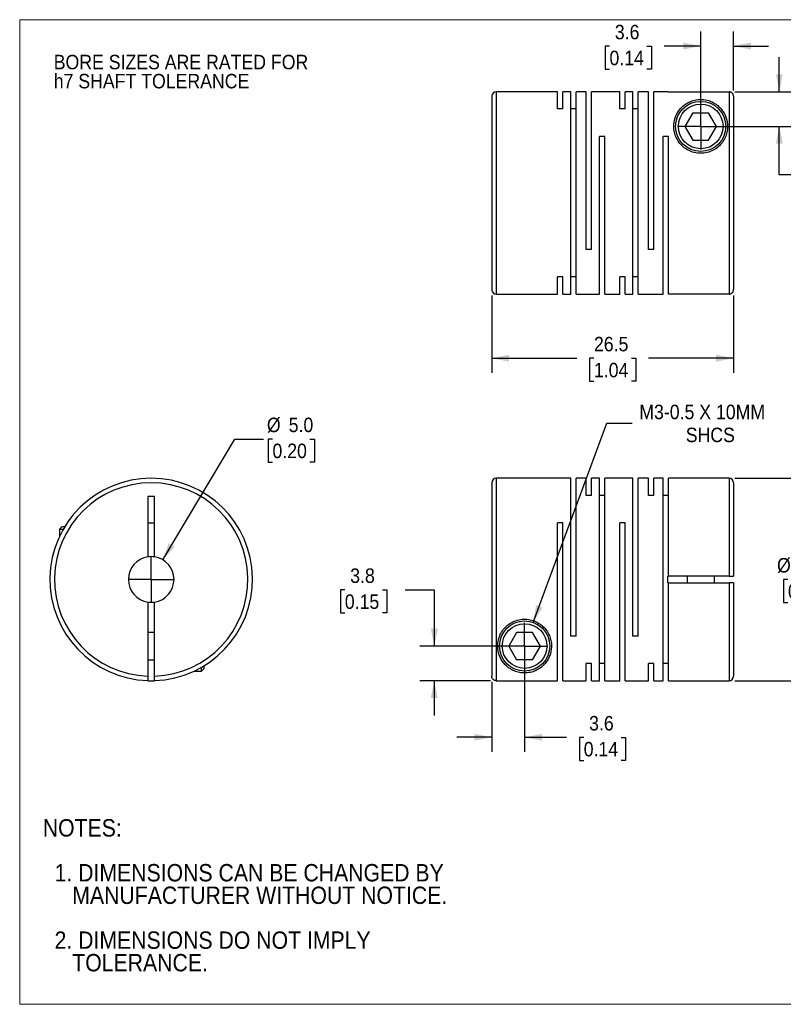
# Model space of a CAD drawing. Header units: millimetres. Extents: x 0 to 140, y 0 to 108.
# Tile 1 of 2: x 0 to 84, y 0 to 108. Entities that reach past the tile are written whole.
import ezdxf

# ---------------------------------------------------------------- set-up
doc = ezdxf.new("R2010")
doc.units = ezdxf.units.MM
doc.header["$LTSCALE"] = 0.5
doc.linetypes.add('SLD-Solid', pattern=[0])
doc.layers.add('SLD-0', color=7, linetype='SLD-Solid', lineweight=25)
doc.layers.add('TEXT', color=140, linetype='SLD-Solid', lineweight=25)
doc.styles.add('SLDTEXTSTYLE0', font='GOTHIC.TTF', dxfattribs={"width": 0.913})
doc.dimstyles.new('SLDDIMSTYLE0', dxfattribs={"dimtxt": 1.5875, "dimasz": 1.905, "dimexe": 0, "dimexo": 0.0625, "dimgap": 0.396875, "dimtad": 0, "dimtih": 1, "dimtoh": 1, "dimdec": 1, "dimrnd": 1e-09, "dimzin": 4, "dimdsep": 46, "dimtxsty": 'SLDTEXTSTYLE0', "dimsah": 1, "dimcen": 0, "dimadec": 0, "dimazin": 1, "dimtfac": 1, "dimtdec": 1, "dimtofl": 0, "dimtmove": 0, "dimatfit": 3, "dimfxl": 0, "dimfrac": 2, "dimtolj": 1, "dimtzin": 12, "dimarcsym": 0})
doc.dimstyles.new('SLDDIMSTYLE1', dxfattribs={"dimtxt": 1.5875, "dimasz": 1.905, "dimexe": 0, "dimexo": 0.0625, "dimgap": 0.396875, "dimtad": 0, "dimtih": 1, "dimtoh": 1, "dimdec": 1, "dimrnd": 1e-09, "dimzin": 12, "dimdsep": 46, "dimtxsty": 'SLDTEXTSTYLE0', "dimsah": 1, "dimcen": 0.09, "dimadec": 0, "dimazin": 3, "dimtfac": 1, "dimtdec": 1, "dimtmove": 0, "dimatfit": 0, "dimfxl": 0, "dimfrac": 2, "dimtolj": 1, "dimtzin": 12, "dimarcsym": 0})
doc.dimstyles.new('SLDDIMSTYLE2', dxfattribs={"dimtxt": 1.5875, "dimasz": 1.905, "dimexe": 0, "dimexo": 0.0625, "dimgap": 0.396875, "dimtad": 0, "dimtih": 1, "dimtoh": 1, "dimdec": 1, "dimrnd": 1e-09, "dimzin": 12, "dimdsep": 46, "dimtxsty": 'SLDTEXTSTYLE0', "dimsah": 1, "dimcen": 0.09, "dimadec": 0, "dimazin": 3, "dimtfac": 1, "dimtdec": 1, "dimtofl": 0, "dimtmove": 0, "dimatfit": 3, "dimfxl": 0, "dimfrac": 2, "dimtolj": 1, "dimtzin": 12, "dimarcsym": 0})
doc.dimstyles.new('SLDDIMSTYLE3', dxfattribs={"dimtxt": 1.5875, "dimasz": 1.905, "dimexe": 0, "dimexo": 0.0625, "dimgap": 0.396875, "dimtad": 0, "dimtih": 1, "dimtoh": 1, "dimdec": 1, "dimrnd": 1e-09, "dimzin": 12, "dimdsep": 46, "dimtxsty": 'SLDTEXTSTYLE0', "dimsah": 1, "dimcen": 0, "dimadec": 0, "dimazin": 3, "dimtfac": 1, "dimtdec": 1, "dimtofl": 0, "dimtmove": 0, "dimatfit": 3, "dimfxl": 0, "dimfrac": 2, "dimtolj": 1, "dimtzin": 12, "dimarcsym": 0})

# ---------------------------------------------------------------- blocks, each defined once
blk = doc.blocks.new('Block2')
at = {"color": 7, "linetype": 'SLD-Solid', "lineweight": 18}
for p, q in [((139.7, 107.95), (0, 107.95)), ((0, 0), (0, 107.95)), ((139.7, 0), (0, 0))]:
    blk.add_line(p, q, dxfattribs=at)
blk = doc.blocks.new('SW_NOTE_0_2')
at = {"layer": 'SLD-0', "color": 0, "char_height": 1.5875, "attachment_point": 1, "style": 'SLDTEXTSTYLE0'}
for s, insert in [('BORE SIZES ARE RATED FOR ', (0, 2.03)), ('h7 SHAFT TOLERANCE', (0, -0.06))]:
    blk.add_mtext(s, dxfattribs=dict(at, insert=insert))
blk = doc.blocks.new('SW_NOTE_0_3')
at = {"layer": 'TEXT', "color": 0, "char_height": 1.905, "attachment_point": 1, "style": 'SLDTEXTSTYLE0'}
for s, insert in [('NOTES:', (0, 2.43)), ('  1. DIMENSIONS CAN BE CHANGED BY     ', (0, -2.49)), ('     MANUFACTURER WITHOUT NOTICE.', (0, -4.96)), ('  2. DIMENSIONS DO NOT IMPLY ', (0, -9.88)), ('     TOLERANCE.', (0, -12.35))]:
    blk.add_mtext(s, dxfattribs=dict(at, insert=insert))
blk = doc.blocks.new('_D')
at = {"layer": 'SLD-0'}
for p, q in [((15.69, 48.73), (23.56, 61.97)), ((23.56, 61.97), (26.73, 61.97)), ((27.7, 61.97), (27.22, 61.97)), ((27.22, 61.97), (27.22, 59.45)), ((31.8, 61.97), (32.29, 61.97)), ((32.29, 61.97), (32.29, 59.45)), ((27.22, 59.45), (27.7, 59.45)), ((32.29, 59.45), (31.8, 59.45))]:
    blk.add_line(p, q, dxfattribs=at)
blk.add_solid([(15.69, 48.73), (16.99, 50.17), (16.33, 50.56)], dxfattribs=at)
at = {"layer": 'SLD-0', "char_height": 1.587, "attachment_point": 1, "style": 'SLDTEXTSTYLE0'}
for s, insert in [('%%c', (27.09, 64.32)), ('5.0', (29.48, 64.32)), ('0.20', (27.7, 61.47))]:
    blk.add_mtext(s, dxfattribs=dict(at, insert=insert))
blk = doc.blocks.new('SW_CENTERMARKSYMBOL_0')
at = {"layer": 'SLD-0', "color": 0}
for q in [(0, 2.54), (-2.54, 0), (0, -2.54), (2.54, 0)]:
    blk.add_line((0, 0), q, dxfattribs=at)
blk = doc.blocks.new('_D_1')
at = {"layer": 'SLD-0'}
for p, q in [((55.33, 38.64), (55.33, 27.69)), ((51.73, 35.35), (51.73, 27.69)), ((51.73, 29.28), (47.92, 29.28)), ((55.33, 29.28), (59.94, 29.28)), ((61.81, 29.26), (61.33, 29.26)), ((61.33, 29.26), (61.33, 26.74)), ((65.92, 29.26), (66.4, 29.26)), ((66.4, 29.26), (66.4, 26.74)), ((61.33, 26.74), (61.81, 26.74)), ((66.4, 26.74), (65.92, 26.74))]:
    blk.add_line(p, q, dxfattribs=at)
for points in [[(51.73, 29.28), (49.82, 29.66), (49.82, 28.9)], [(55.33, 29.28), (57.23, 28.9), (57.23, 29.66)]]:
    blk.add_solid(points, dxfattribs=at)
at = {"layer": 'SLD-0', "char_height": 1.587, "attachment_point": 1, "style": 'SLDTEXTSTYLE0'}
for s, insert in [('3.6', (62.4, 31.61)), ('0.14', (61.81, 28.77))]:
    blk.add_mtext(s, dxfattribs=dict(at, insert=insert))
blk = doc.blocks.new('_D_2')
at = {"layer": 'SLD-0'}
for p, q in [((35.63, 45.44), (35.15, 45.44)), ((35.15, 45.44), (35.15, 42.91)), ((39.74, 45.44), (40.22, 45.44)), ((40.22, 45.44), (40.22, 42.91)), ((42.26, 45.45), (45.43, 45.45)), ((45.43, 45.45), (45.43, 39.28)), ((35.15, 42.91), (35.63, 42.91)), ((40.22, 42.91), (39.74, 42.91)), ((54.69, 39.28), (43.84, 39.28)), ((51.59, 35.48), (43.84, 35.48)), ((45.43, 35.48), (45.43, 31.67))]:
    blk.add_line(p, q, dxfattribs=at)
for points in [[(45.43, 39.28), (45.81, 41.18), (45.05, 41.18)], [(45.43, 35.48), (45.05, 33.58), (45.81, 33.58)]]:
    blk.add_solid(points, dxfattribs=at)
at = {"layer": 'SLD-0', "char_height": 1.587, "attachment_point": 1, "style": 'SLDTEXTSTYLE0'}
for s, insert in [('3.8', (36.22, 47.79)), ('0.15', (35.63, 44.94))]:
    blk.add_mtext(s, dxfattribs=dict(at, insert=insert))
blk = doc.blocks.new('_D_3')
at = {"layer": 'SLD-0'}
for p, q in [((78.36, 57.68), (87.83, 57.68)), ((86.24, 57.68), (86.24, 49.42)), ((84.19, 46.58), (83.7, 46.58)), ((83.7, 46.58), (83.7, 44.06)), ((88.29, 46.58), (88.78, 46.58)), ((88.78, 46.58), (88.78, 44.06)), ((83.7, 44.06), (84.19, 44.06)), ((86.24, 35.48), (86.24, 43.73)), ((88.78, 44.06), (88.29, 44.06)), ((78.36, 35.48), (87.83, 35.48))]:
    blk.add_line(p, q, dxfattribs=at)
for points in [[(86.24, 57.68), (85.86, 55.77), (86.62, 55.77)], [(86.24, 35.48), (86.62, 37.38), (85.86, 37.38)]]:
    blk.add_solid(points, dxfattribs=at)
at = {"layer": 'SLD-0', "char_height": 1.587, "attachment_point": 1, "style": 'SLDTEXTSTYLE0'}
for s, insert in [('%%c', (82.99, 48.93)), ('22.2', (85.38, 48.93)), ('0.87', (84.19, 46.08))]:
    blk.add_mtext(s, dxfattribs=dict(at, insert=insert))
blk = doc.blocks.new('_D_4')
at = {"layer": 'SLD-0'}
for p, q in [((56.28, 41.86), (64.33, 63.71)), ((64.33, 63.71), (67.11, 63.71))]:
    blk.add_line(p, q, dxfattribs=at)
blk.add_solid([(56.28, 41.86), (57.3, 43.51), (56.58, 43.78)], dxfattribs=at)
at = {"layer": 'SLD-0', "attachment_point": 1, "style": 'SLDTEXTSTYLE0'}
for s, insert, char_height in [('M3-0.5 X 10MM', (67.9, 65.74), 1.5875), ('SHCS', (72.99, 63.22), 1.587)]:
    blk.add_mtext(s, dxfattribs=dict(at, insert=insert, char_height=char_height))
blk = doc.blocks.new('SW_CENTERMARKSYMBOL_1')
at = {"layer": 'SLD-0', "color": 0}
for q in [(0, 2.54), (-2.54, 0), (0, -2.54), (2.54, 0)]:
    blk.add_line((0, 0), q, dxfattribs=at)
blk = doc.blocks.new('_D_6')
at = {"layer": 'SLD-0'}
for p, q in [((78.23, 77.72), (78.23, 69.25)), ((51.73, 77.72), (51.73, 69.25)), ((51.73, 70.84), (61.05, 70.84)), ((62.93, 70.83), (62.44, 70.83)), ((62.44, 70.83), (62.44, 68.31)), ((67.03, 70.83), (67.52, 70.83)), ((67.52, 70.83), (67.52, 68.31)), ((78.23, 70.84), (68.91, 70.84)), ((62.44, 68.31), (62.93, 68.31)), ((67.52, 68.31), (67.03, 68.31))]:
    blk.add_line(p, q, dxfattribs=at)
for points in [[(51.73, 70.84), (53.63, 70.46), (53.63, 71.22)], [(78.23, 70.84), (76.32, 71.22), (76.32, 70.46)]]:
    blk.add_solid(points, dxfattribs=at)
at = {"layer": 'SLD-0', "char_height": 1.587, "attachment_point": 1, "style": 'SLDTEXTSTYLE0'}
for s, insert in [('26.5', (62.93, 73.18)), ('1.04', (62.93, 70.33))]:
    blk.add_mtext(s, dxfattribs=dict(at, insert=insert))
blk = doc.blocks.new('_D_7')
at = {"layer": 'SLD-0'}
for p, q in [((83.24, 100.05), (83.24, 103.86)), ((78.36, 100.05), (84.83, 100.05)), ((75.26, 96.25), (84.83, 96.25)), ((83.24, 90.93), (83.24, 96.25)), ((86.41, 90.93), (83.24, 90.93)), ((88.93, 90.92), (88.45, 90.92)), ((88.45, 90.92), (88.45, 88.4)), ((93.04, 90.92), (93.52, 90.92)), ((93.52, 90.92), (93.52, 88.4)), ((88.45, 88.4), (88.93, 88.4)), ((93.52, 88.4), (93.04, 88.4))]:
    blk.add_line(p, q, dxfattribs=at)
for points in [[(83.24, 100.05), (83.62, 101.95), (82.86, 101.95)], [(83.24, 96.25), (82.86, 94.35), (83.62, 94.35)]]:
    blk.add_solid(points, dxfattribs=at)
at = {"layer": 'SLD-0', "char_height": 1.587, "attachment_point": 1, "style": 'SLDTEXTSTYLE0'}
for s, insert in [('3.8', (89.52, 93.27)), ('0.15', (88.93, 90.43))]:
    blk.add_mtext(s, dxfattribs=dict(at, insert=insert))
blk = doc.blocks.new('_D_8')
at = {"layer": 'SLD-0'}
for p, q in [((74.63, 96.89), (74.63, 106.64)), ((78.23, 100.18), (78.23, 106.64)), ((64.63, 105.04), (64.15, 105.04)), ((64.15, 105.04), (64.15, 102.52)), ((68.73, 105.04), (69.22, 105.04)), ((69.22, 105.04), (69.22, 102.52)), ((74.63, 105.06), (70.61, 105.06)), ((78.23, 105.06), (82.04, 105.06)), ((64.15, 102.52), (64.63, 102.52)), ((69.22, 102.52), (68.73, 102.52))]:
    blk.add_line(p, q, dxfattribs=at)
for points in [[(74.63, 105.06), (72.72, 105.44), (72.72, 104.68)], [(78.23, 105.06), (80.13, 104.68), (80.13, 105.44)]]:
    blk.add_solid(points, dxfattribs=at)
at = {"layer": 'SLD-0', "char_height": 1.587, "attachment_point": 1, "style": 'SLDTEXTSTYLE0'}
for s, insert in [('3.6', (65.22, 107.39)), ('0.14', (64.63, 104.55))]:
    blk.add_mtext(s, dxfattribs=dict(at, insert=insert))
blk = doc.blocks.new('SW_CENTERMARKSYMBOL_3')
at = {"layer": 'SLD-0', "color": 0}
for q in [(0, 2.54), (-2.54, 0), (0, -2.54), (2.54, 0)]:
    blk.add_line((0, 0), q, dxfattribs=at)

msp = doc.modelspace()

# ---------------------------------------------------------------- linework, layer by layer
for p, q in [((51.73, 99.55), (51.73, 78.35)), ((58.93, 100.05), (52.23, 100.05)), ((52.23, 100.05), (52.23, 77.85)), ((58.93, 98.16), (58.93, 100.05)), ((60.38, 100.05), (59.52, 100.05)), ((59.52, 98.16), (59.52, 100.05)), ((60.38, 77.85), (60.38, 100.05)), ((62.08, 100.05), (60.97, 100.05)), ((60.97, 77.85), (60.97, 100.05)), ((62.08, 82.75), (62.08, 100.05)), ((65.75, 100.05), (62.67, 100.05)), ((62.67, 82.75), (62.67, 100.05)), ((65.75, 98.16), (65.75, 100.05)), ((67.2, 100.05), (66.34, 100.05)), ((66.34, 98.16), (66.34, 100.05)), ((67.2, 77.85), (67.2, 100.05)), ((68.9, 100.05), (67.79, 100.05)), ((67.79, 77.85), (67.79, 100.05)), ((68.9, 82.75), (68.9, 100.05)), ((71.03, 100.05), (69.49, 100.05)), ((69.49, 82.75), (69.49, 100.05)), ((71.03, 100.05), (71.03, 100.05)), ((71.03, 100.05), (77.73, 100.05)), ((77.73, 100.05), (77.73, 77.86)), ((78.23, 99.55), (78.23, 78.36)), ((59.52, 98.16), (58.93, 98.16)), ((60.97, 98.16), (60.38, 98.16)), ((66.34, 98.16), (65.75, 98.16)), ((67.79, 98.16), (67.2, 98.16)), ((73.76, 97.75), (72.9, 96.25)), ((73.76, 97.75), (75.49, 97.75)), ((76.36, 96.25), (75.49, 97.75)), ((72.9, 96.25), (73.76, 94.75)), ((75.49, 94.75), (76.36, 96.25)), ((64.12, 95.15), (63.53, 95.15)), ((63.53, 77.85), (63.53, 95.15)), ((64.12, 77.85), (64.12, 95.15)), ((71.09, 95.15), (70.5, 95.15)), ((70.5, 77.85), (70.5, 95.15)), ((71.09, 77.86), (71.09, 95.15)), ((73.76, 94.75), (75.49, 94.75)), ((62.67, 82.75), (62.08, 82.75)), ((69.49, 82.75), (68.9, 82.75)), ((59.52, 79.75), (58.93, 79.75)), ((58.93, 77.85), (58.93, 79.75)), ((59.52, 77.85), (59.52, 79.75)), ((60.97, 79.75), (60.38, 79.75)), ((66.34, 79.75), (65.75, 79.75)), ((65.75, 77.85), (65.75, 79.75)), ((66.34, 77.85), (66.34, 79.75)), ((67.79, 79.75), (67.2, 79.75)), ((52.23, 77.85), (58.93, 77.85)), ((59.52, 77.85), (60.38, 77.85)), ((60.97, 77.85), (63.53, 77.85)), ((64.12, 77.85), (65.75, 77.85)), ((66.34, 77.85), (67.2, 77.85)), ((67.79, 77.85), (70.5, 77.85)), ((77.73, 77.86), (71.09, 77.86)), ((60.38, 57.68), (52.23, 57.68)), ((52.23, 57.68), (52.23, 35.48)), ((60.38, 40.38), (60.38, 57.68)), ((62.08, 57.68), (60.97, 57.68)), ((60.97, 40.38), (60.97, 57.68)), ((62.08, 55.78), (62.08, 57.68)), ((63.53, 57.68), (62.67, 57.68)), ((62.67, 55.78), (62.67, 57.68)), ((63.53, 35.48), (63.53, 57.68)), ((67.2, 57.68), (64.12, 57.68)), ((64.12, 35.48), (64.12, 57.68)), ((67.2, 40.38), (67.2, 57.68)), ((68.9, 57.68), (67.79, 57.68)), ((67.79, 40.38), (67.79, 57.68)), ((68.9, 55.78), (68.9, 57.68)), ((70.5, 57.68), (69.49, 57.68)), ((69.49, 55.78), (69.49, 57.68)), ((70.5, 35.48), (70.5, 57.68)), ((77.73, 57.68), (71.09, 57.68)), ((71.09, 46.95), (71.09, 57.68)), ((77.73, 57.68), (77.73, 46.95)), ((51.73, 57.18), (51.73, 35.98)), ((78.23, 57.18), (78.23, 46.95)), ((14.79, 55.68), (14.04, 55.68)), ((14.04, 55.68), (14.04, 49.05)), ((14.79, 49.05), (14.79, 55.68)), ((62.67, 55.78), (62.08, 55.78)), ((64.12, 55.78), (63.53, 55.78)), ((69.49, 55.78), (68.9, 55.78)), ((71.09, 55.78), (70.5, 55.78)), ((4.66, 52.38), (4.36, 52.08)), ((4.36, 52.08), (4.36, 51.29)), ((4.36, 52.08), (4.77, 52.08)), ((4.66, 52.38), (4.95, 52.38)), ((14.04, 52.78), (14.79, 52.78)), ((59.52, 52.78), (58.93, 52.78)), ((58.93, 35.48), (58.93, 52.78)), ((59.52, 35.48), (59.52, 52.78)), ((66.34, 52.78), (65.75, 52.78)), ((65.75, 35.48), (65.75, 52.78)), ((66.34, 35.48), (66.34, 52.78)), ((71.03, 46.2), (71.03, 46.95)), ((71.09, 46.95), (71.03, 46.95)), ((77.73, 46.95), (71.09, 46.95)), ((73.13, 46.95), (73.13, 46.2)), ((76.13, 46.2), (76.13, 46.95)), ((71.03, 46.2), (71.09, 46.2)), ((71.09, 35.48), (71.09, 46.2)), ((71.09, 46.2), (77.73, 46.2)), ((77.73, 46.2), (77.73, 35.48)), ((78.23, 46.2), (78.23, 35.98)), ((14.04, 44.1), (14.04, 35.98)), ((14.79, 35.98), (14.79, 44.1)), ((14.79, 40.78), (14.04, 40.78)), ((54.46, 40.78), (53.6, 39.28)), ((56.19, 40.78), (54.46, 40.78)), ((57.06, 39.28), (56.19, 40.78)), ((60.97, 40.38), (60.38, 40.38)), ((67.79, 40.38), (67.2, 40.38)), ((53.6, 39.28), (54.46, 37.78)), ((56.19, 37.78), (57.06, 39.28)), ((14.04, 37.78), (14.79, 37.78)), ((19.91, 36.53), (19.91, 36.93)), ((19.91, 36.53), (20.21, 36.83)), ((20.21, 36.83), (20.21, 37.11)), ((56.19, 37.78), (54.46, 37.78)), ((62.67, 37.37), (62.08, 37.37)), ((62.08, 35.48), (62.08, 37.37)), ((62.67, 35.48), (62.67, 37.37)), ((64.12, 37.37), (63.53, 37.37)), ((69.49, 37.37), (68.9, 37.37)), ((68.9, 35.48), (68.9, 37.37)), ((69.49, 35.48), (69.49, 37.37)), ((71.09, 37.37), (70.5, 37.37)), ((19.12, 36.53), (19.91, 36.53)), ((52.23, 35.48), (58.93, 35.48)), ((59.52, 35.48), (62.08, 35.48)), ((62.67, 35.48), (63.53, 35.48)), ((64.12, 35.48), (65.75, 35.48)), ((66.34, 35.48), (68.9, 35.48)), ((69.49, 35.48), (70.5, 35.48)), ((71.09, 35.48), (77.73, 35.48))]:
    msp.add_line(p, q)
at = {"flags": 128}
msp.add_lwpolyline([(14.04, 35.48), (14.41, 35.48), (14.79, 35.48)], dxfattribs=at)
for centre, radius in [((74.63, 96.25), 2.75), ((74.63, 96.25), 2.45), ((55.33, 39.28), 2.75), ((55.33, 39.28), 2.45)]:
    msp.add_circle(centre, radius)
for centre, radius, start, end in [((52.23, 99.55), 0.5, 90, 180), ((52.23, 78.35), 0.5, 180, 270), ((14.41, 46.58), 11.1, 271.936, 268.064), ((52.23, 57.18), 0.5, 90, 180), ((77.73, 57.18), 0.5, 0, 90), ((14.41, 46.58), 10.6, 272.0274, 267.9726), ((14.41, 46.58), 2.5, 98.6269, 261.3731), ((14.41, 46.58), 2.5, 81.3731, 98.6269), ((14.41, 46.58), 2.5, 278.6269, 81.3731), ((14.41, 46.58), 2.5, 261.3731, 278.6269), ((77.73, 35.98), 0.5, 270, 0)]:
    msp.add_arc(centre, radius, start, end)
for points, knots in [([(78.23, 99.55), (78.23, 99.57), (78.23, 99.62), (78.21, 99.69), (78.19, 99.75), (78.16, 99.81), (78.12, 99.86), (78.08, 99.91), (78.03, 99.95), (77.98, 99.98), (77.93, 100.01), (77.88, 100.02), (77.83, 100.04), (77.78, 100.04), (77.75, 100.05), (77.73, 100.05)], [0, 0, 0, 0, 0.092256, 0.181957, 0.269103, 0.353692, 0.435726, 0.515204, 0.592126, 0.666492, 0.738303, 0.807558, 0.874259, 0.938406, 1, 1, 1, 1]), ([(74.63, 93.3), (74.87, 93.3), (75.34, 93.36), (76.01, 93.61), (76.58, 94), (77.03, 94.49), (77.34, 95.04), (77.52, 95.6), (77.59, 96.16), (77.55, 96.86), (77.34, 97.49), (77, 98.02), (76.69, 98.38), (76.32, 98.68), (75.96, 98.9), (75.62, 99.04), (75.32, 99.13), (75, 99.19), (74.64, 99.21), (74.29, 99.19), (73.96, 99.13), (73.66, 99.05), (73.32, 98.91), (72.95, 98.69), (72.57, 98.39), (72.26, 98.03), (71.92, 97.5), (71.71, 96.87), (71.66, 96.17), (71.73, 95.61), (71.91, 95.05), (72.23, 94.5), (72.67, 94.01), (73.25, 93.62), (73.91, 93.36), (74.39, 93.3), (74.63, 93.3)], [0, 0, 0, 0, 0.031417, 0.062444, 0.093686, 0.124965, 0.155522, 0.187499, 0.217432, 0.249918, 0.312134, 0.343117, 0.374142, 0.405435, 0.436732, 0.452286, 0.467818, 0.484342, 0.499316, 0.514305, 0.53074, 0.546456, 0.562156, 0.593501, 0.624681, 0.656032, 0.687208, 0.749637, 0.78218, 0.81216, 0.844146, 0.874709, 0.905986, 0.937223, 0.968414, 1, 1, 1, 1]), ([(77.73, 77.86), (77.75, 77.86), (77.8, 77.86), (77.87, 77.88), (77.95, 77.91), (78.02, 77.95), (78.09, 78.01), (78.15, 78.08), (78.19, 78.16), (78.22, 78.26), (78.23, 78.32), (78.23, 78.36)], [0, 0, 0, 0, 0.089811, 0.184947, 0.285408, 0.391195, 0.502308, 0.618746, 0.740509, 0.867594, 1, 1, 1, 1]), ([(77.73, 46.95), (77.75, 46.95), (77.8, 46.95), (77.87, 46.95), (77.95, 46.95), (78.02, 46.95), (78.09, 46.95), (78.15, 46.95), (78.19, 46.95), (78.22, 46.95), (78.23, 46.95), (78.23, 46.95)], [0, 0, 0, 0, 0.089811, 0.184947, 0.285408, 0.391195, 0.502308, 0.618746, 0.740509, 0.867594, 1, 1, 1, 1]), ([(78.23, 46.2), (78.23, 46.2), (78.23, 46.2), (78.21, 46.2), (78.19, 46.2), (78.16, 46.2), (78.12, 46.2), (78.08, 46.2), (78.03, 46.2), (77.98, 46.2), (77.93, 46.2), (77.88, 46.2), (77.83, 46.2), (77.78, 46.2), (77.75, 46.2), (77.73, 46.2)], [0, 0, 0, 0, 0.0922563, 0.1819573, 0.2691027, 0.3536923, 0.435726, 0.5152038, 0.5921258, 0.666492, 0.7383028, 0.8075584, 0.8742594, 0.9384064, 1, 1, 1, 1]), ([(52.38, 39.28), (52.38, 38.92), (52.48, 38.41), (52.74, 37.83), (53, 37.44), (53.32, 37.09), (53.71, 36.79), (54.09, 36.59), (54.45, 36.45), (54.76, 36.38), (55.09, 36.33), (55.45, 36.32), (55.79, 36.36), (56.1, 36.42), (56.39, 36.52), (56.72, 36.66), (57.08, 36.89), (57.44, 37.2), (57.74, 37.56), (57.99, 37.97), (58.22, 38.57), (58.32, 39.26), (58.21, 40.01), (58, 40.57), (57.67, 41.11), (57.2, 41.59), (56.62, 41.96), (55.94, 42.19), (55.22, 42.25), (54.51, 42.14), (53.86, 41.86), (53.3, 41.46), (52.87, 40.95), (52.48, 40.21), (52.38, 39.64), (52.38, 39.28)], [0, 0, 0, 0, 0.062421, 0.093667, 0.124728, 0.155887, 0.18726, 0.218624, 0.235445, 0.249978, 0.266175, 0.281307, 0.296121, 0.312754, 0.327299, 0.34413, 0.375321, 0.406604, 0.437619, 0.468668, 0.499965, 0.56217, 0.594391, 0.624679, 0.656205, 0.687123, 0.718125, 0.749557, 0.7809, 0.812177, 0.843651, 0.874768, 0.905687, 0.937443, 1, 1, 1, 1]), ([(14.04, 35.98), (14.04, 35.96), (14.04, 35.92), (14.04, 35.85), (14.04, 35.78), (14.04, 35.7), (14.04, 35.63), (14.04, 35.56), (14.04, 35.52), (14.04, 35.49), (14.04, 35.48), (14.04, 35.48)], [0, 0, 0, 0, 0.082313, 0.165133, 0.249871, 0.374167, 0.500095, 0.623107, 0.750244, 0.87503, 1, 1, 1, 1]), ([(14.79, 35.48), (14.79, 35.48), (14.79, 35.48), (14.79, 35.5), (14.79, 35.52), (14.79, 35.56), (14.79, 35.63), (14.79, 35.7), (14.79, 35.79), (14.79, 35.88), (14.79, 35.95), (14.79, 35.98)], [0, 0, 0, 0, 0.0822035, 0.1652845, 0.2506721, 0.3752693, 0.5006489, 0.622952, 0.74999, 0.8751686, 1, 1, 1, 1]), ([(52.23, 35.48), (52.21, 35.48), (52.16, 35.48), (52.1, 35.5), (52.03, 35.52), (51.95, 35.56), (51.87, 35.63), (51.81, 35.7), (51.77, 35.79), (51.73, 35.88), (51.73, 35.95), (51.73, 35.98)], [0, 0, 0, 0, 0.0822035, 0.1652845, 0.2506721, 0.3752693, 0.5006489, 0.622952, 0.74999, 0.8751686, 1, 1, 1, 1])]:
    msp.add_open_spline(points, degree=3, knots=knots)

# ---------------------------------------------------------------- block references
at = {"color": 7, "linetype": 'Continuous'}
msp.add_blockref('Block2', (0, 0), dxfattribs=at)
at = {"layer": 'SLD-0'}
for name, p in [('SW_NOTE_0_2', (3.73, 102.07)), ('SW_CENTERMARKSYMBOL_3', (74.63, 96.25)), ('SW_CENTERMARKSYMBOL_0', (14.41, 46.58)), ('SW_CENTERMARKSYMBOL_1', (55.33, 39.28))]:
    msp.add_blockref(name, p, dxfattribs=at)
at = {"layer": 'TEXT'}
msp.add_blockref('SW_NOTE_0_3', (2.53, 17.87), dxfattribs=at)

# ---------------------------------------------------------------- dimensions: what is measured, and where the dimension line sits
at = {"layer": 'SLD-0'}
for base, p1, p2, dimstyle, picture, middle in [((74.63, 105.06), (78.23, 99.55), (74.63, 96.25), 'SLDDIMSTYLE1', '_D_8', (66.68, 105.06)), ((51.73, 70.84), (78.23, 78.36), (51.73, 78.35), 'SLDDIMSTYLE2', '_D_6', (64.98, 70.84)), ((55.33, 29.28), (51.73, 35.98), (55.33, 39.28), 'SLDDIMSTYLE1', '_D_1', (63.87, 29.28))]:
    dim = msp.add_linear_dim(base=base, p1=p1, p2=p2, dimstyle=dimstyle, dxfattribs=at)
    dim.commit()
    dim.dimension.update_dxf_attribs({"geometry": picture, "text_midpoint": middle, "dimtype": 160})
for base, p1, p2, picture, middle in [((83.24, 96.25), (77.73, 100.05), (74.63, 96.25), '_D_7', (83.24, 90.93)), ((45.43, 39.28), (52.23, 35.48), (55.33, 39.28), '_D_2', (45.43, 45.45))]:
    dim = msp.add_linear_dim(base=base, p1=p1, p2=p2, angle=90, dimstyle='SLDDIMSTYLE1', dxfattribs=at)
    dim.commit()
    dim.dimension.update_dxf_attribs({"geometry": picture, "text_midpoint": middle, "dimtype": 160})
dim = msp.add_diameter_dim_2p(p1=(54.38, 36.7), p2=(56.28, 41.86), text='M3-0.5 X 10MM\\PSHCS', dimstyle='SLDDIMSTYLE3', override={"dimpost": '<>'}, dxfattribs=at)
dim.commit()
dim.dimension.update_dxf_attribs({"geometry": '_D_4', "text_midpoint": (75.63, 63.71), "dimtype": 163})
dim = msp.add_diameter_dim_2p(p1=(13.13, 44.43), p2=(15.69, 48.73), dimstyle='SLDDIMSTYLE0', dxfattribs=at)
dim.commit()
dim.dimension.update_dxf_attribs({"geometry": '_D', "text_midpoint": (29.75, 61.97), "dimtype": 163})
dim = msp.add_linear_dim(base=(86.24, 35.48), p1=(77.73, 57.68), p2=(77.73, 35.48), angle=90, text='%%c<>', dimstyle='SLDDIMSTYLE2', dxfattribs=at)
dim.commit()
dim.dimension.update_dxf_attribs({"geometry": '_D_3', "text_midpoint": (86.24, 46.58), "dimtype": 160})

doc.saveas('drawing.dxf')
